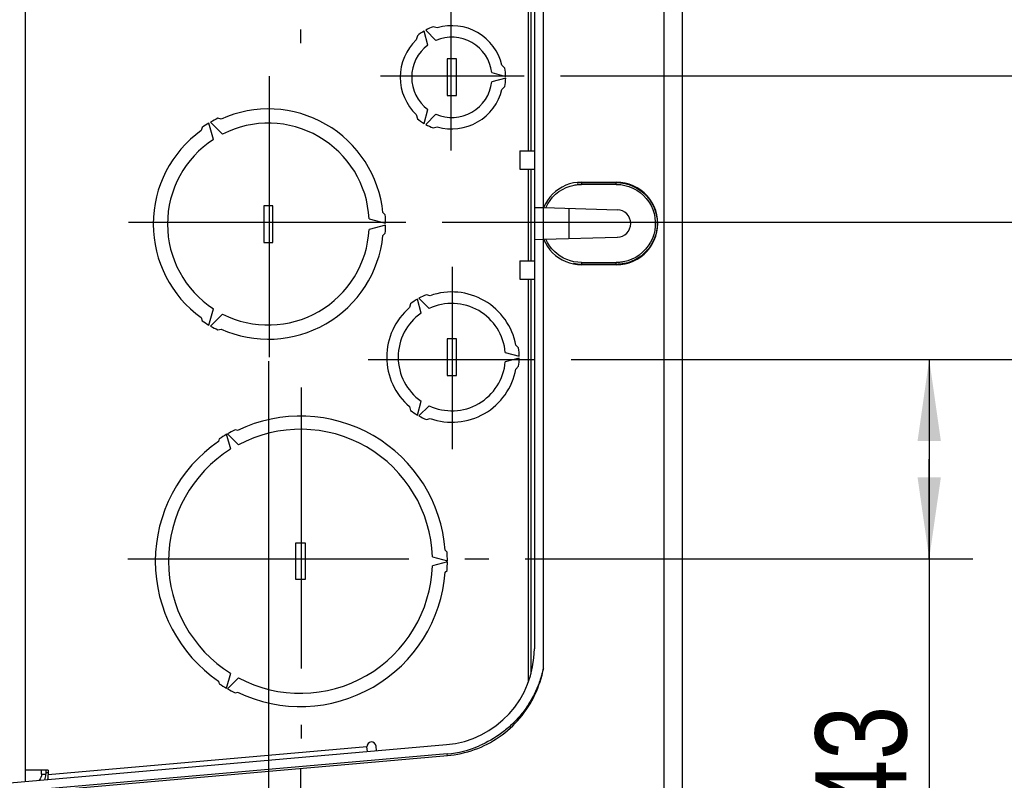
# Model space of a CAD drawing. Header units: inches. Extents: x 0 to 117, y 0 to 83.
# Tile 54 of 59: x 53.02 to 61.47, y 64.69 to 71.22. Entities that reach past the tile are written whole.
import ezdxf

# ---------------------------------------------------------------- set-up
doc = ezdxf.new("R2010")
doc.units = ezdxf.units.IN
doc.header["$LTSCALE"] = 6.431102
doc.header["$MEASUREMENT"] = 0
doc.linetypes.add('CENTER', pattern=[0.6, 0.375, -0.075, 0.075, -0.075])
doc.layers.get('0').update_dxf_attribs({"linetype": 'CONTINUOUS'})
doc.layers.add('DEFAULT_1', color=7, linetype='CENTER')
doc.styles.get("Standard").update_dxf_attribs({"font": 'txt', "width": 0.8})
doc.dimstyles.new('DIMSTYLE_1', dxfattribs={"dimtxt": 0.78125, "dimasz": 0.7, "dimexe": 0.18, "dimexo": 0.0625, "dimgap": 0.09, "dimtad": 1, "dimdec": 0, "dimzin": 4, "dimdsep": 46, "dimtxsty": 'STANDARD', "dimblk": '_FILLED', "dimblk1": '_FILLED', "dimblk2": '_FILLED', "dimcen": 0.09, "dimadec": 0, "dimazin": 0, "dimtfac": 1, "dimtdec": 0, "dimtofl": 0, "dimtmove": 0, "dimatfit": 3, "dimldrblk": '_FILLED', "dimfxl": 1, "dimtolj": 1, "dimtzin": 4, "dimarcsym": 0})
doc.dimstyles.new('DIMSTYLE_2', dxfattribs={"dimtxt": 0.78125, "dimasz": 0.7, "dimexe": 0.18, "dimexo": 0.0625, "dimgap": 0.09, "dimtad": 1, "dimdec": 3, "dimzin": 4, "dimdsep": 46, "dimtxsty": 'STANDARD', "dimblk": '_FILLED', "dimblk1": '_FILLED', "dimblk2": '_FILLED', "dimcen": 0.09, "dimadec": 0, "dimazin": 0, "dimtfac": 1, "dimtdec": 3, "dimtofl": 0, "dimtmove": 0, "dimatfit": 3, "dimldrblk": '_FILLED', "dimfxl": 1, "dimtolj": 1, "dimtzin": 4, "dimarcsym": 0})

# ---------------------------------------------------------------- blocks, each defined once
blk = doc.blocks.new('_FILLED')
at = {"color": 0, "linetype": 'BYBLOCK'}
blk.add_solid([(0, 0), (-1, 0.143), (-1, -0.143)], dxfattribs=at)
blk = doc.blocks.new('*D2')
at = {"color": 7, "linetype": 'CONTINUOUS'}
for p, q in [((55.1567, 68.2869), (55.1567, 62.2328)), ((55.4323, 64.7944), (55.4323, 62.2328)), ((55.1567, 62.6078), (53.9067, 62.6078)), ((53.9067, 62.6078), (55.2945, 62.6078)), ((58.199, 62.6078), (55.2945, 62.6078)), ((55.4323, 62.6078), (58.199, 62.6078))]:
    blk.add_line(p, q, dxfattribs=at)
at = {"color": 7, "linetype": 'CONTINUOUS', "xscale": 0.7, "yscale": 0.7, "zscale": 0.7}
blk.add_blockref('_FILLED', (55.1567, 62.6078), dxfattribs=at)
at = {"color": 7, "linetype": 'CONTINUOUS', "xscale": 0.7, "yscale": 0.7, "zscale": 0.7, "rotation": 180}
blk.add_blockref('_FILLED', (55.4323, 62.6078), dxfattribs=at)
at = {"color": 7, "linetype": 'CONTINUOUS', "insert": (57.574, 63.5843), "char_height": 0.7812, "width": 0.625, "attachment_point": 1, "line_spacing_factor": 0.9}
blk.add_mtext('7', dxfattribs=at)
blk = doc.blocks.new('*D5')
at = {"color": 7, "linetype": 'CONTINUOUS'}
for p, q in [((65.7239, 71.6264), (65.7239, 74.9471)), ((60.9855, 72.5187), (66.0989, 72.5187)), ((65.7239, 72.5187), (65.7239, 71.6264)), ((65.7239, 70.7341), (65.7239, 71.6264)), ((57.6636, 70.7341), (66.0989, 70.7341))]:
    blk.add_line(p, q, dxfattribs=at)
at = {"color": 7, "linetype": 'CONTINUOUS', "xscale": 0.7, "yscale": 0.7, "zscale": 0.7}
for p, rotation in [((65.7239, 72.5187), 90), ((65.7239, 70.7341), 270)]:
    blk.add_blockref('_FILLED', p, dxfattribs=dict(at, rotation=rotation))
at = {"color": 7, "linetype": 'CONTINUOUS', "insert": (64.7473, 73.6971), "char_height": 0.78125, "width": 1.25, "attachment_point": 1, "rotation": 90, "line_spacing_factor": 0.9}
blk.add_mtext('45', dxfattribs=at)
blk = doc.blocks.new('*D6')
at = {"color": 7, "linetype": 'CONTINUOUS'}
for p, q in [((65.7289, 70.7341), (65.7289, 71.9841)), ((65.7289, 71.9841), (65.7289, 70.1062)), ((57.6636, 70.7341), (66.1039, 70.7341)), ((65.7289, 67.0394), (65.7289, 70.1062)), ((56.6483, 69.4783), (66.1039, 69.4783)), ((65.7289, 69.4783), (65.7289, 67.0394))]:
    blk.add_line(p, q, dxfattribs=at)
at = {"color": 7, "linetype": 'CONTINUOUS', "xscale": 0.7, "yscale": 0.7, "zscale": 0.7}
for p, rotation in [((65.7289, 70.7341), 270), ((65.7289, 69.4783), 90)]:
    blk.add_blockref('_FILLED', p, dxfattribs=dict(at, rotation=rotation))
at = {"color": 7, "linetype": 'CONTINUOUS', "insert": (64.7524, 68.2894), "char_height": 0.78125, "width": 1.25, "attachment_point": 3, "rotation": 90, "line_spacing_factor": 0.9}
blk.add_mtext('32', dxfattribs=at)
blk = doc.blocks.new('*D7')
at = {"color": 7, "linetype": 'CONTINUOUS'}
for p, q in [((63.4319, 69.4783), (63.4319, 70.7283)), ((63.4319, 70.7283), (63.4319, 68.8903)), ((56.6483, 69.4783), (63.8069, 69.4783)), ((63.4319, 65.8996), (63.4319, 68.8903)), ((57.7573, 68.3023), (63.8069, 68.3023)), ((63.4319, 68.3023), (63.4319, 65.8996))]:
    blk.add_line(p, q, dxfattribs=at)
at = {"color": 7, "linetype": 'CONTINUOUS', "xscale": 0.7, "yscale": 0.7, "zscale": 0.7}
for p, rotation in [((63.4319, 69.4783), 270), ((63.4319, 68.3023), 90)]:
    blk.add_blockref('_FILLED', p, dxfattribs=dict(at, rotation=rotation))
at = {"color": 7, "linetype": 'CONTINUOUS', "insert": (62.4553, 67.1496), "char_height": 0.78125, "width": 1.25, "attachment_point": 3, "rotation": 90, "line_spacing_factor": 0.9}
blk.add_mtext('30', dxfattribs=at)
blk = doc.blocks.new('*D8')
at = {"color": 7, "linetype": 'CONTINUOUS'}
for p, q in [((57.7573, 68.3023), (61.2044, 68.3023)), ((60.8294, 68.3023), (60.8294, 67.4465)), ((60.8294, 66.5907), (60.8294, 67.4465)), ((60.8294, 67.4465), (60.8294, 64.0795)), ((57.3621, 66.5907), (61.2044, 66.5907))]:
    blk.add_line(p, q, dxfattribs=at)
at = {"color": 7, "linetype": 'CONTINUOUS', "xscale": 0.7, "yscale": 0.7, "zscale": 0.7}
for p, rotation in [((60.8294, 68.3023), 90), ((60.8294, 66.5907), 270)]:
    blk.add_blockref('_FILLED', p, dxfattribs=dict(at, rotation=rotation))
at = {"color": 7, "linetype": 'CONTINUOUS', "insert": (59.8529, 65.3295), "char_height": 0.78125, "width": 1.25, "attachment_point": 3, "rotation": 90, "line_spacing_factor": 0.9}
blk.add_mtext('43', dxfattribs=at)

msp = doc.modelspace()

# ---------------------------------------------------------------- linework, layer by layer
at = {"color": 7, "linetype": 'CONTINUOUS'}
for p, q in [((53.0701, 74.4042), (53.0701, 64.6795)), ((57.3905, 70.093), (57.3905, 73.545)), ((57.411, 73.4802), (57.411, 70.093)), ((57.519, 65.6513), (57.519, 73.4324)), ((57.4402, 73.2643), (57.4402, 65.8194)), ((58.5536, 64.454), (58.5536, 71.4817)), ((58.7083, 71.471), (58.7083, 64.454)), ((56.5257, 70.9992), (56.4935, 71.1196)), ((56.5071, 71.1274), (56.5952, 71.0393)), ((56.6064, 71.1478), (56.5718, 71.1571)), ((56.4354, 71.0783), (56.4262, 71.0437)), ((56.7709, 70.8804), (56.6922, 70.8804)), ((56.6922, 70.8804), (56.6922, 70.5655)), ((56.7709, 70.5655), (56.7709, 70.8804)), ((57.0737, 70.7631), (57.1941, 70.7308)), ((57.1874, 70.8017), (57.1621, 70.827)), ((57.1941, 70.7151), (57.0737, 70.6828)), ((57.1621, 70.6189), (57.1874, 70.6442)), ((56.6922, 70.5655), (56.7709, 70.5655)), ((56.4935, 70.3263), (56.5257, 70.4467)), ((56.5952, 70.4066), (56.5071, 70.3184)), ((54.6847, 70.1893), (54.6469, 70.3304)), ((54.6606, 70.3383), (54.7638, 70.235)), ((54.7504, 70.3638), (54.7235, 70.3711)), ((56.4262, 70.4021), (56.4354, 70.3675)), ((54.5871, 70.2923), (54.5799, 70.2654)), ((56.5718, 70.2888), (56.6064, 70.2981)), ((57.315, 70.093), (57.4402, 70.093)), ((57.315, 70.093), (57.315, 69.9355)), ((57.315, 69.9355), (57.4402, 69.9355)), ((57.3905, 69.1481), (57.3905, 69.9355)), ((57.411, 69.9355), (57.411, 69.1481)), ((57.7763, 69.8158), (57.743, 69.8075)), ((57.8108, 69.821), (57.7763, 69.8158)), ((57.8084, 69.8176), (57.8157, 69.8183)), ((57.8463, 69.8229), (57.8108, 69.821)), ((57.8157, 69.8183), (57.8231, 69.8188)), ((57.8231, 69.8188), (57.8304, 69.8192)), ((57.8304, 69.8192), (57.8378, 69.8195)), ((57.8378, 69.8195), (57.8452, 69.8195)), ((57.8451, 69.8184), (57.845, 69.8172)), ((57.845, 69.8172), (57.845, 69.8156)), ((57.845, 69.8156), (57.845, 69.8136)), ((57.8452, 69.8195), (57.8451, 69.8192)), ((57.8451, 69.8192), (57.8451, 69.8184)), ((57.8463, 69.8229), (57.8452, 69.8195)), ((57.8452, 69.8195), (58.1437, 69.8195)), ((57.8463, 69.8229), (58.1448, 69.8229)), ((58.1435, 69.8172), (58.1436, 69.8184)), ((58.1435, 69.8156), (58.1435, 69.8172)), ((58.1435, 69.8136), (58.1435, 69.8156)), ((58.1436, 69.8192), (58.1437, 69.8195)), ((58.1436, 69.8184), (58.1436, 69.8192)), ((58.1437, 69.8195), (58.1804, 69.8176)), ((58.1826, 69.8207), (58.1448, 69.8229)), ((58.1804, 69.8176), (58.2166, 69.8119)), ((58.2193, 69.8149), (58.1826, 69.8207)), ((58.2546, 69.8054), (58.2193, 69.8149)), ((57.6218, 69.7426), (57.596, 69.7193)), ((57.6495, 69.7632), (57.6218, 69.7426)), ((57.6222, 69.7191), (57.6506, 69.7417)), ((57.679, 69.7809), (57.6495, 69.7632)), ((57.6506, 69.7417), (57.6809, 69.7609)), ((57.7105, 69.7958), (57.679, 69.7809)), ((57.6809, 69.7609), (57.7127, 69.7766)), ((57.743, 69.8075), (57.7105, 69.7958)), ((57.7127, 69.7766), (57.7464, 69.7889)), ((57.7464, 69.7889), (57.7819, 69.7978)), ((57.7819, 69.7978), (57.7889, 69.7991)), ((57.7889, 69.7991), (57.7958, 69.8002)), ((57.7958, 69.8002), (57.8028, 69.8011)), ((57.8028, 69.8011), (57.8098, 69.802)), ((57.8098, 69.802), (57.8168, 69.8026)), ((57.8168, 69.8026), (57.8238, 69.8031)), ((57.8238, 69.8031), (57.8308, 69.8035)), ((57.8308, 69.8035), (57.8379, 69.8037)), ((57.8379, 69.8037), (57.8449, 69.8038)), ((57.845, 69.8136), (57.8449, 69.809)), ((57.8449, 69.809), (57.8449, 69.8038)), ((58.1434, 69.8038), (57.8449, 69.8038)), ((58.1434, 69.809), (58.1435, 69.8136)), ((58.1434, 69.8038), (58.1434, 69.809)), ((58.1434, 69.8038), (58.1809, 69.8015)), ((58.1809, 69.8015), (58.2171, 69.7955)), ((58.2166, 69.8119), (58.2521, 69.8024)), ((58.2171, 69.7955), (58.252, 69.7857)), ((58.252, 69.7857), (58.2859, 69.7719)), ((58.2521, 69.8024), (58.2864, 69.7892)), ((58.289, 69.7921), (58.2546, 69.8054)), ((58.2859, 69.7719), (58.3184, 69.7544)), ((58.2864, 69.7892), (58.3191, 69.7725)), ((58.3222, 69.7752), (58.289, 69.7921)), ((58.3184, 69.7544), (58.3485, 69.7337)), ((58.3191, 69.7725), (58.35, 69.7525)), ((58.3532, 69.7551), (58.3222, 69.7752)), ((58.3485, 69.7337), (58.3761, 69.7098)), ((58.35, 69.7525), (58.3785, 69.7294)), ((58.3818, 69.7319), (58.3532, 69.7551)), ((58.4081, 69.7056), (58.3818, 69.7319)), ((57.5523, 69.6661), (57.5344, 69.6362)), ((57.5727, 69.6937), (57.5523, 69.6661)), ((57.5548, 69.6363), (57.5743, 69.6664)), ((57.596, 69.7193), (57.5727, 69.6937)), ((57.5743, 69.6664), (57.5967, 69.6939)), ((57.5967, 69.6939), (57.6222, 69.7191)), ((58.3761, 69.7098), (58.4011, 69.6828)), ((58.3785, 69.7294), (58.4045, 69.7034)), ((58.4011, 69.6828), (58.4229, 69.6536)), ((58.4045, 69.7034), (58.4276, 69.6749)), ((58.4313, 69.677), (58.4081, 69.7056)), ((58.4229, 69.6536), (58.4413, 69.6222)), ((58.4276, 69.6749), (58.4476, 69.644)), ((58.4513, 69.646), (58.4313, 69.677)), ((58.4683, 69.6128), (58.4513, 69.646)), ((55.1961, 69.6206), (55.1174, 69.6206)), ((55.1174, 69.6206), (55.1174, 69.3056)), ((55.1961, 69.3056), (55.1961, 69.6206)), ((56.1597, 69.5418), (56.14, 69.5615)), ((57.4402, 69.6063), (57.519, 69.6042)), ((57.5344, 69.6362), (57.519, 69.6042)), ((57.5215, 69.6041), (58.1522, 69.5866)), ((57.5381, 69.6036), (57.5548, 69.6363)), ((57.7358, 69.5982), (57.7358, 69.3389)), ((58.4413, 69.6222), (58.4563, 69.5886)), ((58.4476, 69.644), (58.4643, 69.6113)), ((58.4563, 69.5886), (58.4675, 69.5541)), ((58.4643, 69.6113), (58.4774, 69.577)), ((58.4816, 69.5784), (58.4683, 69.6128)), ((58.4774, 69.577), (58.4869, 69.5415)), ((58.4911, 69.543), (58.4816, 69.5784)), ((56.0217, 69.5088), (56.1628, 69.471)), ((58.4675, 69.5541), (58.4748, 69.5185)), ((58.4748, 69.5185), (58.4783, 69.4818)), ((58.4783, 69.4818), (58.4778, 69.4455)), ((58.4869, 69.5415), (58.4927, 69.5052)), ((58.4969, 69.5064), (58.4911, 69.543)), ((58.4927, 69.5052), (58.4946, 69.4685)), ((58.4991, 69.4685), (58.4969, 69.5064)), ((56.1628, 69.4552), (56.0217, 69.4174)), ((58.4733, 69.4094), (58.4648, 69.3736)), ((58.4778, 69.4455), (58.4733, 69.4094)), ((58.4887, 69.4042), (58.4813, 69.3728)), ((58.4816, 69.3587), (58.4911, 69.3941)), ((58.4931, 69.4363), (58.4887, 69.4042)), ((58.4911, 69.3941), (58.4969, 69.4307)), ((58.4946, 69.4685), (58.4931, 69.4363)), ((58.4969, 69.4307), (58.4991, 69.4685)), ((56.14, 69.3647), (56.1597, 69.3844)), ((57.4402, 69.3308), (57.519, 69.3329)), ((57.519, 69.3329), (57.5344, 69.3008)), ((57.5215, 69.333), (58.1522, 69.3505)), ((57.553, 69.304), (57.5381, 69.3335)), ((58.4527, 69.3393), (58.4368, 69.3066)), ((58.458, 69.3125), (58.4424, 69.2843)), ((58.4514, 69.2911), (58.4683, 69.3243)), ((58.4648, 69.3736), (58.4527, 69.3393)), ((58.4711, 69.3421), (58.458, 69.3125)), ((58.4683, 69.3243), (58.4816, 69.3587)), ((58.4813, 69.3728), (58.4711, 69.3421)), ((55.1174, 69.3056), (55.1961, 69.3056)), ((57.5344, 69.3008), (57.5523, 69.271)), ((57.5523, 69.271), (57.5727, 69.2434)), ((57.5702, 69.2766), (57.553, 69.304)), ((57.5896, 69.2513), (57.5702, 69.2766)), ((57.5727, 69.2434), (57.596, 69.2178)), ((57.6116, 69.2279), (57.5896, 69.2513)), ((57.6358, 69.2065), (57.6116, 69.2279)), ((58.3947, 69.2467), (58.369, 69.2207)), ((58.4036, 69.2327), (58.3808, 69.2098)), ((58.3818, 69.2052), (58.4081, 69.2316)), ((58.4173, 69.2753), (58.3947, 69.2467)), ((58.4241, 69.2576), (58.4036, 69.2327)), ((58.4081, 69.2316), (58.4313, 69.2601)), ((58.4368, 69.3066), (58.4173, 69.2753)), ((58.4424, 69.2843), (58.4241, 69.2576)), ((58.4313, 69.2601), (58.4514, 69.2911)), ((57.315, 69.1481), (57.4402, 69.1481)), ((57.315, 69.1481), (57.315, 68.9907)), ((57.596, 69.2178), (57.6218, 69.1945)), ((57.6218, 69.1945), (57.6495, 69.1739)), ((57.6618, 69.1878), (57.6358, 69.2065)), ((57.6495, 69.1739), (57.679, 69.1562)), ((57.6894, 69.1716), (57.6618, 69.1878)), ((57.679, 69.1562), (57.7105, 69.1413)), ((57.7187, 69.158), (57.6894, 69.1716)), ((57.7105, 69.1413), (57.743, 69.1296)), ((57.749, 69.1473), (57.7187, 69.158)), ((57.78, 69.1397), (57.749, 69.1473)), ((57.812, 69.135), (57.78, 69.1397)), ((58.1995, 69.138), (58.1925, 69.1369)), ((58.2064, 69.1393), (58.1995, 69.138)), ((58.2429, 69.1485), (58.2064, 69.1393)), ((58.2717, 69.1417), (58.2411, 69.1313)), ((58.2773, 69.1613), (58.2429, 69.1485)), ((58.2546, 69.1317), (58.2891, 69.145)), ((58.3012, 69.1549), (58.2717, 69.1417)), ((58.3097, 69.1774), (58.2773, 69.1613)), ((58.2891, 69.145), (58.3223, 69.1619)), ((58.3294, 69.1707), (58.3012, 69.1549)), ((58.3404, 69.1973), (58.3097, 69.1774)), ((58.3223, 69.1619), (58.3532, 69.182)), ((58.356, 69.1891), (58.3294, 69.1707)), ((58.369, 69.2207), (58.3404, 69.1973)), ((58.3532, 69.182), (58.3818, 69.2052)), ((58.3808, 69.2098), (58.356, 69.1891)), ((57.743, 69.1296), (57.7763, 69.1213)), ((57.7763, 69.1213), (57.8108, 69.1161)), ((57.8109, 69.1192), (57.7769, 69.1243)), ((57.8108, 69.1161), (57.8463, 69.1142)), ((57.8452, 69.1176), (57.8109, 69.1192)), ((57.8449, 69.1333), (57.812, 69.135)), ((57.8449, 69.1333), (57.8449, 69.1281)), ((57.8449, 69.1333), (58.1434, 69.1333)), ((57.8449, 69.1281), (57.845, 69.1234)), ((57.845, 69.1234), (57.845, 69.1215)), ((57.845, 69.1215), (57.845, 69.1199)), ((57.845, 69.1199), (57.8451, 69.1187)), ((57.8451, 69.1187), (57.8451, 69.1179)), ((57.8451, 69.1179), (57.8452, 69.1176)), ((57.8452, 69.1176), (57.8463, 69.1142)), ((58.1437, 69.1176), (57.8452, 69.1176)), ((58.1448, 69.1142), (57.8463, 69.1142)), ((58.1505, 69.1334), (58.1434, 69.1333)), ((58.1434, 69.1281), (58.1434, 69.1333)), ((58.1435, 69.1234), (58.1434, 69.1281)), ((58.1435, 69.1215), (58.1435, 69.1234)), ((58.1435, 69.1199), (58.1435, 69.1215)), ((58.1436, 69.1187), (58.1435, 69.1199)), ((58.1436, 69.1179), (58.1436, 69.1187)), ((58.1437, 69.1176), (58.1436, 69.1179)), ((58.1511, 69.1176), (58.1437, 69.1176)), ((58.1448, 69.1142), (58.1827, 69.1164)), ((58.1575, 69.1336), (58.1505, 69.1334)), ((58.1584, 69.1179), (58.1511, 69.1176)), ((58.1645, 69.134), (58.1575, 69.1336)), ((58.1658, 69.1183), (58.1584, 69.1179)), ((58.1715, 69.1345), (58.1645, 69.134)), ((58.1731, 69.1188), (58.1658, 69.1183)), ((58.1786, 69.1351), (58.1715, 69.1345)), ((58.1805, 69.1195), (58.1731, 69.1188)), ((58.1856, 69.136), (58.1786, 69.1351)), ((58.1878, 69.1203), (58.1805, 69.1195)), ((58.1827, 69.1164), (58.2193, 69.1222)), ((58.1925, 69.1369), (58.1856, 69.136)), ((58.1951, 69.1213), (58.1878, 69.1203)), ((58.2024, 69.1225), (58.1951, 69.1213)), ((58.2096, 69.1238), (58.2024, 69.1225)), ((58.2411, 69.1313), (58.2096, 69.1238)), ((58.2193, 69.1222), (58.2546, 69.1317)), ((57.315, 68.9907), (57.4402, 68.9907)), ((57.3905, 65.5387), (57.3905, 68.9907)), ((57.411, 68.9907), (57.411, 65.6035)), ((56.4675, 68.6988), (56.4354, 68.8186)), ((56.449, 68.8265), (56.5367, 68.7388)), ((56.5456, 68.8486), (56.5131, 68.8573)), ((54.6469, 68.5958), (54.6847, 68.7369)), ((56.3767, 68.7785), (56.368, 68.746)), ((54.5799, 68.6608), (54.5871, 68.6339)), ((54.7638, 68.6912), (54.6606, 68.5879)), ((54.7235, 68.5551), (54.7504, 68.5623)), ((56.7709, 68.4788), (56.6922, 68.4788)), ((56.6922, 68.4788), (56.6922, 68.1639)), ((56.7709, 68.1639), (56.7709, 68.4788)), ((57.3049, 68.4001), (57.2811, 68.4239)), ((57.1904, 68.3613), (57.3102, 68.3292)), ((57.3102, 68.3135), (57.1904, 68.2814)), ((57.2811, 68.2188), (57.3049, 68.2426)), ((56.6922, 68.1639), (56.7709, 68.1639)), ((56.368, 67.8967), (56.3767, 67.8642)), ((56.4354, 67.8241), (56.4675, 67.9439)), ((56.5367, 67.904), (56.449, 67.8163)), ((56.5131, 67.7854), (56.5456, 67.7942)), ((54.735, 67.6198), (54.7291, 67.5981)), ((54.833, 67.5307), (54.7985, 67.6593)), ((54.8053, 67.6633), (54.8995, 67.5691)), ((54.8931, 67.6927), (54.8713, 67.6985)), ((55.393, 66.7269), (55.4717, 66.7269)), ((55.393, 66.4119), (55.393, 66.7269)), ((55.4717, 66.7269), (55.4717, 66.4119)), ((56.5646, 66.6078), (56.6932, 66.5733)), ((56.6907, 66.6481), (56.6748, 66.664)), ((56.6932, 66.5655), (56.5646, 66.531)), ((56.6748, 66.4747), (56.6907, 66.4907)), ((55.4717, 66.4119), (55.393, 66.4119)), ((54.7985, 65.4795), (54.833, 65.6081)), ((54.7291, 65.5407), (54.735, 65.519)), ((54.8995, 65.5697), (54.8053, 65.4755)), ((54.8713, 65.4402), (54.8931, 65.4461)), ((52.8725, 64.6622), (56.6853, 64.9958)), ((56.6924, 64.9174), (53.1971, 64.6116)), ((56.0031, 64.976), (53.267, 64.7366)), ((56.0065, 64.9364), (56.0031, 64.976)), ((56.085, 64.9433), (56.0815, 64.9828)), ((56.6935, 64.9017), (56.6926, 64.9132)), ((53.2076, 64.5967), (56.6934, 64.9017)), ((53.267, 64.7756), (53.0701, 64.7756)), ((53.21, 64.7419), (53.21, 64.7756)), ((53.2473, 64.7756), (53.2473, 64.7419)), ((53.2672, 64.7534), (53.2474, 64.7536)), ((53.267, 64.7756), (53.267, 64.7366)), ((53.21, 64.7419), (53.2473, 64.7419)), ((53.2638, 64.7121), (53.2619, 64.697)), ((53.267, 64.7262), (53.267, 64.7366)), ((53.267, 64.6967), (53.267, 64.7262))]:
    msp.add_line(p, q, dxfattribs=at)
for centre, radius, start, end in [((56.7316, 70.7229), 0.4626, 120.97529, 129.80019), ((56.7316, 70.7229), 0.4626, 110.19981, 119.02471), ((56.7316, 70.7229), 0.4429, 13.59051, 106.40949), ((56.7316, 70.7229), 0.4429, 133.59051, 226.40949), ((56.7316, 70.7229), 0.3445, 126.69002, 233.30998), ((56.7316, 70.7229), 0.3445, 6.69002, 113.30998), ((56.7316, 70.7229), 0.4626, 0.97529, 9.80019), ((56.7316, 70.7229), 0.3445, 246.69002, 353.30998), ((56.7316, 70.7229), 0.4626, 350.19981, 359.02471), ((56.7316, 70.7229), 0.4429, 253.59051, 346.40949), ((55.1567, 69.4631), 0.9882, 5.71623, 114.28377), ((55.1567, 69.4631), 1.006, 120.44844, 124.48896), ((55.1567, 69.4631), 1.006, 115.51104, 119.55156), ((55.1567, 69.4631), 0.8661, 3.0229, 116.9771), ((56.7316, 70.7229), 0.4626, 230.19981, 239.02471), ((55.1567, 69.4631), 0.9882, 125.71623, 234.28377), ((56.7316, 70.7229), 0.4626, 240.97529, 249.80019), ((55.1567, 69.4631), 0.8661, 123.0229, 236.9771), ((58.1489, 69.4685), 0.1181, 271.58748, 88.41252), ((55.1567, 69.4631), 1.006, 0.44844, 4.48896), ((55.1567, 69.4631), 0.8661, 243.0229, 356.9771), ((55.1567, 69.4631), 1.006, 355.51104, 359.55156), ((55.1567, 69.4631), 0.9882, 245.71623, 354.28377), ((56.7316, 68.3214), 0.5787, 120.77956, 127.8196), ((56.7316, 68.3214), 0.5787, 112.1804, 119.22044), ((56.7316, 68.3214), 0.5591, 10.56728, 109.43272), ((56.7316, 68.3214), 0.5591, 130.56728, 229.43272), ((56.7316, 68.3214), 0.4606, 4.97831, 115.02169), ((55.1567, 69.4631), 1.006, 235.51104, 239.55156), ((56.7316, 68.3214), 0.4606, 124.97831, 235.02169), ((55.1567, 69.4631), 1.006, 240.44844, 244.48896), ((56.7316, 68.3214), 0.5787, 0.77956, 7.8196), ((56.7316, 68.3214), 0.5787, 352.1804, 359.22044), ((56.7316, 68.3214), 0.4606, 244.97831, 355.02169), ((56.7316, 68.3214), 0.5591, 250.56728, 349.43272), ((55.4323, 66.5694), 1.2461, 4.35598, 115.64402), ((56.7316, 68.3214), 0.5787, 232.1804, 239.22044), ((56.7316, 68.3214), 0.5787, 240.77956, 247.8196), ((55.4323, 66.5694), 1.1329, 1.9422, 118.0578), ((55.4323, 66.5694), 1.2608, 120.17891, 123.58052), ((55.4323, 66.5694), 1.2608, 116.41948, 119.82109), ((55.4323, 66.5694), 1.2461, 124.35598, 235.64402), ((55.4323, 66.5694), 1.1329, 121.9422, 238.0578), ((55.4323, 66.5694), 1.2608, 0.17891, 3.58052), ((55.4323, 66.5694), 1.1329, 241.9422, 358.0578), ((55.4323, 66.5694), 1.2608, 356.41948, 359.82109), ((55.4323, 66.5694), 1.2461, 244.35598, 355.64402), ((56.6134, 65.8194), 0.8268, 275, 360), ((55.4323, 66.5694), 1.2608, 236.41948, 239.82109), ((55.4323, 66.5694), 1.2608, 240.17891, 243.58052), ((56.0423, 64.9794), 0.0394, 5, 185), ((56.6134, 65.8194), 0.9055, 274.99976, 292.88184), ((53.1292, 64.7419), 0.1181, 336.06911, 360)]:
    msp.add_arc(centre, radius, start, end, dxfattribs=at)
for points, knots in [([(56.9272, 64.9534), (57.0756, 65.0069), (57.3492, 65.1957), (57.4894, 65.4963), (57.519, 65.6513)], [0, 0, 0, 0, 0.499979, 1, 1, 1, 1]), ([(57.519, 65.6514), (57.5151, 65.6486), (57.5152, 65.6373), (57.5091, 65.6204), (57.5038, 65.5972), (57.4955, 65.5704), (57.4839, 65.5347), (57.4673, 65.4909), (57.4368, 65.4224), (57.391, 65.3405), (57.3246, 65.2495), (57.2478, 65.1672), (57.1331, 65.0705), (57.0341, 65.0149), (56.9655, 64.9852)], [0, 0, 0, 0, 0.015727, 0.031229, 0.062545, 0.093832, 0.125118, 0.187681, 0.250242, 0.375298, 0.500344, 0.625379, 0.750406, 1, 1, 1, 1])]:
    msp.add_open_spline(points, degree=3, knots=knots, dxfattribs=at)
for points in [[(56.6934, 64.9017), (56.7729, 64.909), (56.8521, 64.9263), (56.9272, 64.9534)], [(53.21, 64.7419), (53.21, 64.7234), (53.2026, 64.7038), (53.1904, 64.6899)]]:
    msp.add_open_spline(points, degree=3, dxfattribs=at)
at = {"layer": 'DEFAULT_1', "color": 7, "linetype": 'CENTER'}
for p, q in [((55.4322, 74.0275), (55.4322, 71.0152)), ((56.7235, 71.3259), (56.7235, 70.0943)), ((55.1634, 70.7335), (55.1634, 68.1756)), ((56.1195, 70.7341), (57.3511, 70.7341)), ((53.9555, 69.4783), (56.3358, 69.4783)), ((56.7343, 69.0957), (56.7343, 67.5325)), ((56.0143, 68.3023), (57.4448, 68.3023)), ((55.4395, 68.0601), (55.4395, 65.0478)), ((53.9497, 66.5907), (57.0496, 66.5907))]:
    msp.add_line(p, q, dxfattribs=at)

# ---------------------------------------------------------------- dimensions: what is measured, and where the dimension line sits
at = {"color": 7, "linetype": 'CONTINUOUS'}
for base, p1, p2, angle, picture, middle in [((65.7239, 70.7341), (60.9855, 72.5187), (57.6636, 70.7341), 270, '*D5', (65.1379, 74.3221)), ((65.7289, 69.4783), (57.6636, 70.7341), (56.6483, 69.4783), 270, '*D6', (65.7031, 66.5469)), ((63.4319, 68.3023), (56.6483, 69.4783), (57.7573, 68.3023), 270, '*D7', (63.406, 65.4071)), ((60.8294, 68.3023), (57.3621, 66.5907), (57.7573, 68.3023), 90, '*D8', (60.8036, 63.587))]:
    dim = msp.add_linear_dim(base=base, p1=p1, p2=p2, angle=angle, dimstyle='DIMSTYLE_1', dxfattribs=at)
    dim.commit()
    dim.dimension.update_dxf_attribs({"geometry": picture, "text_midpoint": middle, "dimtype": 160})
dim = msp.add_linear_dim(base=(55.4323, 62.6078), p1=(55.1567, 68.2869), p2=(55.4323, 64.7944), dimstyle='DIMSTYLE_2', dxfattribs=at)
dim.commit()
dim.dimension.update_dxf_attribs({"geometry": '*D2', "text_midpoint": (57.8865, 63.1937), "dimtype": 160})

doc.saveas('drawing.dxf')
